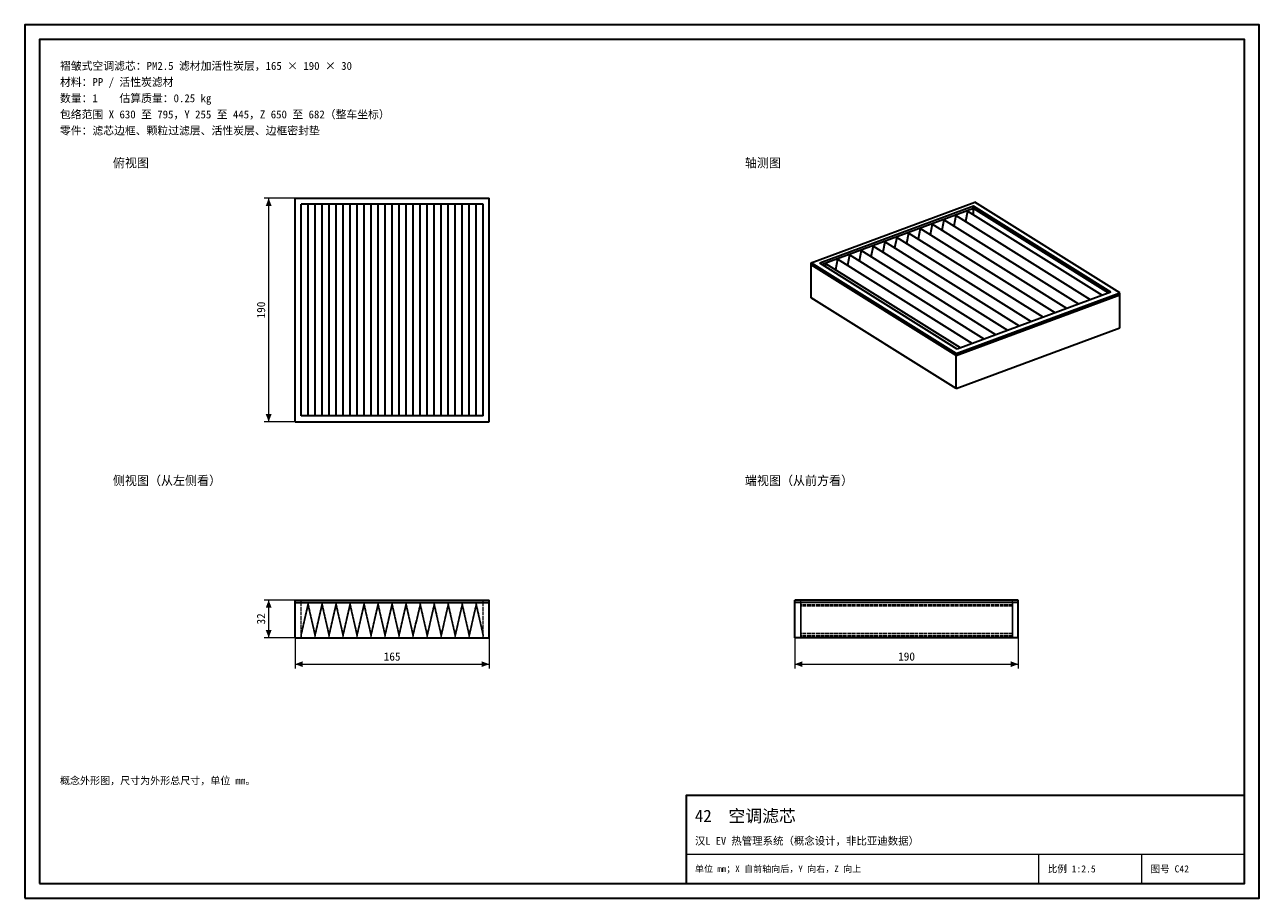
# Model space of a CAD drawing. Header units: millimetres. Extents: x 0 to 420, y 0 to 297.
import ezdxf
from ezdxf.enums import TextEntityAlignment as Align

# ---------------------------------------------------------------- set-up
doc = ezdxf.new("R2010")
doc.units = ezdxf.units.MM
doc.linetypes.add('DASHED', pattern=[1.524, 1.27, -0.254])
for name, color, linetype, lineweight, true_color in [('DIM', 7, 'Continuous', 18, 0x1e5aa0), ('FRAME', 7, 'Continuous', 35, 0x3c3c3c), ('HIDDEN', 7, 'DASHED', 13, 0x969696), ('OUTLINE', 7, 'Continuous', 35, 0x141414), ('TEXT', 7, 'Continuous', 18, 0x141414), ('THIN', 7, 'Continuous', 13, 0x6e6e6e)]:
    doc.layers.add(name, color=color, linetype=linetype, lineweight=lineweight, true_color=true_color)
doc.styles.add('ZH', font='simsun.ttc')

msp = doc.modelspace()

# ---------------------------------------------------------------- hatches: boundary and pattern name
at = {"layer": 'DIM'}
for points in [[(83, 238), (82.01, 235.4), (83.99, 235.4)], [(83, 162), (83.99, 164.6), (82.01, 164.6)], [(83, 101.4), (82.01, 98.8), (83.99, 98.8)], [(83, 88.6), (83.99, 91.2), (82.01, 91.2)], [(92, 79.6), (94.6, 78.61), (94.6, 80.59)], [(158, 79.6), (155.4, 80.59), (155.4, 78.61)], [(262, 79.6), (264.6, 78.61), (264.6, 80.59)], [(338, 79.6), (335.4, 80.59), (335.4, 78.61)]]:
    msp.add_hatch(color=7, dxfattribs=at).paths.add_polyline_path(points)

# ---------------------------------------------------------------- linework, layer by layer
for points in [[(92, 238), (81.5, 238)], [(83, 162), (83, 238)], [(92, 162), (81.5, 162)], [(92, 101.4), (81.5, 101.4)], [(83, 88.6), (83, 101.4)], [(92, 88.6), (81.5, 88.6)], [(92, 88.6), (92, 78.1)], [(158, 88.6), (158, 78.1)], [(262, 88.6), (262, 78.1)], [(338, 88.6), (338, 78.1)], [(92, 79.6), (158, 79.6)], [(262, 79.6), (338, 79.6)]]:
    msp.add_lwpolyline(points, dxfattribs=at)
at = {"layer": 'FRAME'}
for points in [[(0, 0), (420, 0), (420, 297), (0, 297)], [(5, 5), (415, 5), (415, 292), (5, 292)], [(225, 5), (415, 5), (415, 35), (225, 35)]]:
    msp.add_lwpolyline(points, close=True, dxfattribs=at)
at = {"layer": 'HIDDEN'}
for points in [[(92, 162), (92, 238)], [(92, 162), (92, 238)], [(92, 238), (158, 238)], [(92, 238), (158, 238)], [(92, 162), (92, 238)], [(92, 238), (158, 238)], [(156, 236), (94, 236)], [(94, 164), (94, 236)], [(94, 164), (94, 236)], [(94, 236), (96.38, 236)], [(94, 164), (94, 236)], [(94, 236), (96.38, 236)], [(94, 164), (94, 236)], [(96.38, 236), (94, 236)], [(156, 236), (94, 236)], [(94, 164), (94, 236)], [(96.38, 164), (96.38, 236)], [(96.38, 236), (98.77, 236)], [(98.77, 236), (96.38, 236)], [(96.38, 164), (96.38, 236)], [(96.38, 236), (98.77, 236)], [(96.38, 164), (96.38, 236)], [(98.77, 236), (96.38, 236)], [(98.77, 164), (98.77, 236)], [(98.77, 236), (101.15, 236)], [(101.15, 236), (98.77, 236)], [(98.77, 164), (98.77, 236)], [(98.77, 236), (101.15, 236)], [(98.77, 164), (98.77, 236)], [(101.15, 236), (98.77, 236)], [(101.15, 164), (101.15, 236)], [(101.15, 236), (103.54, 236)], [(103.54, 236), (101.15, 236)], [(101.15, 164), (101.15, 236)], [(101.15, 236), (103.54, 236)], [(101.15, 164), (101.15, 236)], [(103.54, 236), (101.15, 236)], [(103.54, 164), (103.54, 236)], [(103.54, 236), (105.92, 236)], [(105.92, 236), (103.54, 236)], [(103.54, 164), (103.54, 236)], [(103.54, 236), (105.92, 236)], [(103.54, 164), (103.54, 236)], [(105.92, 236), (103.54, 236)], [(105.92, 164), (105.92, 236)], [(105.92, 236), (108.31, 236)], [(108.31, 236), (105.92, 236)], [(105.92, 164), (105.92, 236)], [(105.92, 236), (108.31, 236)], [(105.92, 164), (105.92, 236)], [(108.31, 236), (105.92, 236)], [(108.31, 164), (108.31, 236)], [(108.31, 236), (110.69, 236)], [(110.69, 236), (108.31, 236)], [(108.31, 164), (108.31, 236)], [(108.31, 236), (110.69, 236)], [(108.31, 164), (108.31, 236)], [(110.69, 236), (108.31, 236)], [(110.69, 164), (110.69, 236)], [(110.69, 236), (113.08, 236)], [(113.08, 236), (110.69, 236)], [(110.69, 164), (110.69, 236)], [(110.69, 236), (113.08, 236)], [(110.69, 164), (110.69, 236)], [(113.08, 236), (110.69, 236)], [(113.08, 164), (113.08, 236)], [(113.08, 236), (115.46, 236)], [(115.46, 236), (113.08, 236)], [(113.08, 164), (113.08, 236)], [(113.08, 236), (115.46, 236)], [(113.08, 164), (113.08, 236)], [(115.46, 236), (113.08, 236)], [(115.46, 164), (115.46, 236)], [(115.46, 236), (117.85, 236)], [(117.85, 236), (115.46, 236)], [(115.46, 164), (115.46, 236)], [(115.46, 236), (117.85, 236)], [(115.46, 164), (115.46, 236)], [(117.85, 236), (115.46, 236)], [(117.85, 164), (117.85, 236)], [(117.85, 236), (120.23, 236)], [(120.23, 236), (117.85, 236)], [(117.85, 164), (117.85, 236)], [(117.85, 236), (120.23, 236)], [(117.85, 164), (117.85, 236)], [(120.23, 236), (117.85, 236)], [(120.23, 164), (120.23, 236)], [(120.23, 236), (122.62, 236)], [(122.62, 236), (120.23, 236)], [(120.23, 164), (120.23, 236)], [(120.23, 236), (122.62, 236)], [(120.23, 164), (120.23, 236)], [(122.62, 236), (120.23, 236)], [(122.62, 164), (122.62, 236)], [(122.62, 236), (125, 236)], [(125, 236), (122.62, 236)], [(122.62, 164), (122.62, 236)], [(122.62, 236), (125, 236)], [(122.62, 164), (122.62, 236)], [(125, 236), (122.62, 236)], [(125, 164), (125, 236)], [(125, 236), (127.38, 236)], [(127.38, 236), (125, 236)], [(125, 164), (125, 236)], [(125, 236), (127.38, 236)], [(125, 164), (125, 236)], [(127.38, 236), (125, 236)], [(127.38, 164), (127.38, 236)], [(127.38, 236), (129.77, 236)], [(129.77, 236), (127.38, 236)], [(127.38, 164), (127.38, 236)], [(127.38, 236), (129.77, 236)], [(127.38, 164), (127.38, 236)], [(129.77, 236), (127.38, 236)], [(129.77, 164), (129.77, 236)], [(129.77, 236), (132.15, 236)], [(132.15, 236), (129.77, 236)], [(129.77, 164), (129.77, 236)], [(129.77, 236), (132.15, 236)], [(129.77, 164), (129.77, 236)], [(132.15, 236), (129.77, 236)], [(132.15, 164), (132.15, 236)], [(132.15, 236), (134.54, 236)], [(134.54, 236), (132.15, 236)], [(132.15, 164), (132.15, 236)], [(132.15, 236), (134.54, 236)], [(132.15, 164), (132.15, 236)], [(134.54, 236), (132.15, 236)], [(134.54, 164), (134.54, 236)], [(134.54, 236), (136.92, 236)], [(136.92, 236), (134.54, 236)], [(134.54, 164), (134.54, 236)], [(134.54, 236), (136.92, 236)], [(134.54, 164), (134.54, 236)], [(136.92, 236), (134.54, 236)], [(136.92, 164), (136.92, 236)], [(136.92, 236), (139.31, 236)], [(139.31, 236), (136.92, 236)], [(136.92, 164), (136.92, 236)], [(136.92, 236), (139.31, 236)], [(136.92, 164), (136.92, 236)], [(139.31, 236), (136.92, 236)], [(139.31, 164), (139.31, 236)], [(139.31, 236), (141.69, 236)], [(141.69, 236), (139.31, 236)], [(139.31, 164), (139.31, 236)], [(139.31, 236), (141.69, 236)], [(139.31, 164), (139.31, 236)], [(141.69, 236), (139.31, 236)], [(141.69, 164), (141.69, 236)], [(141.69, 236), (144.08, 236)], [(144.08, 236), (141.69, 236)], [(141.69, 164), (141.69, 236)], [(141.69, 236), (144.08, 236)], [(141.69, 164), (141.69, 236)], [(144.08, 236), (141.69, 236)], [(144.08, 164), (144.08, 236)], [(144.08, 236), (146.46, 236)], [(146.46, 236), (144.08, 236)], [(144.08, 164), (144.08, 236)], [(144.08, 236), (146.46, 236)], [(144.08, 164), (144.08, 236)], [(146.46, 236), (144.08, 236)], [(146.46, 164), (146.46, 236)], [(146.46, 236), (148.85, 236)], [(148.85, 236), (146.46, 236)], [(146.46, 164), (146.46, 236)], [(146.46, 236), (148.85, 236)], [(146.46, 164), (146.46, 236)], [(148.85, 236), (146.46, 236)], [(148.85, 164), (148.85, 236)], [(148.85, 236), (151.23, 236)], [(151.23, 236), (148.85, 236)], [(148.85, 164), (148.85, 236)], [(148.85, 236), (151.23, 236)], [(148.85, 164), (148.85, 236)], [(151.23, 236), (148.85, 236)], [(151.23, 164), (151.23, 236)], [(151.23, 236), (153.62, 236)], [(153.62, 236), (151.23, 236)], [(151.23, 164), (151.23, 236)], [(151.23, 236), (153.62, 236)], [(151.23, 164), (151.23, 236)], [(153.62, 236), (151.23, 236)], [(153.62, 164), (153.62, 236)], [(153.62, 236), (156, 236)], [(153.62, 164), (153.62, 236)], [(153.62, 236), (156, 236)], [(153.62, 164), (153.62, 236)], [(156, 236), (153.62, 236)], [(156, 164), (156, 236)], [(156, 164), (156, 236)], [(156, 164), (156, 236)], [(156, 164), (156, 236)], [(156, 164), (156, 236)], [(158, 162), (158, 238)], [(158, 162), (158, 238)], [(158, 162), (158, 238)], [(156, 164), (94, 164)], [(94, 164), (96.38, 164)], [(94, 164), (96.38, 164)], [(96.38, 164), (94, 164)], [(156, 164), (94, 164)], [(96.38, 164), (98.77, 164)], [(98.77, 164), (96.38, 164)], [(96.38, 164), (98.77, 164)], [(98.77, 164), (96.38, 164)], [(98.77, 164), (101.15, 164)], [(101.15, 164), (98.77, 164)], [(98.77, 164), (101.15, 164)], [(101.15, 164), (98.77, 164)], [(101.15, 164), (103.54, 164)], [(103.54, 164), (101.15, 164)], [(101.15, 164), (103.54, 164)], [(103.54, 164), (101.15, 164)], [(103.54, 164), (105.92, 164)], [(105.92, 164), (103.54, 164)], [(103.54, 164), (105.92, 164)], [(105.92, 164), (103.54, 164)], [(105.92, 164), (108.31, 164)], [(108.31, 164), (105.92, 164)], [(105.92, 164), (108.31, 164)], [(108.31, 164), (105.92, 164)], [(108.31, 164), (110.69, 164)], [(110.69, 164), (108.31, 164)], [(108.31, 164), (110.69, 164)], [(110.69, 164), (108.31, 164)], [(110.69, 164), (113.08, 164)], [(113.08, 164), (110.69, 164)], [(110.69, 164), (113.08, 164)], [(113.08, 164), (110.69, 164)], [(113.08, 164), (115.46, 164)], [(115.46, 164), (113.08, 164)], [(113.08, 164), (115.46, 164)], [(115.46, 164), (113.08, 164)], [(115.46, 164), (117.85, 164)], [(117.85, 164), (115.46, 164)], [(115.46, 164), (117.85, 164)], [(117.85, 164), (115.46, 164)], [(117.85, 164), (120.23, 164)], [(120.23, 164), (117.85, 164)], [(117.85, 164), (120.23, 164)], [(120.23, 164), (117.85, 164)], [(120.23, 164), (122.62, 164)], [(122.62, 164), (120.23, 164)], [(120.23, 164), (122.62, 164)], [(122.62, 164), (120.23, 164)], [(122.62, 164), (125, 164)], [(125, 164), (122.62, 164)], [(122.62, 164), (125, 164)], [(125, 164), (122.62, 164)], [(125, 164), (127.38, 164)], [(127.38, 164), (125, 164)], [(125, 164), (127.38, 164)], [(127.38, 164), (125, 164)], [(127.38, 164), (129.77, 164)], [(129.77, 164), (127.38, 164)], [(127.38, 164), (129.77, 164)], [(129.77, 164), (127.38, 164)], [(129.77, 164), (132.15, 164)], [(132.15, 164), (129.77, 164)], [(129.77, 164), (132.15, 164)], [(132.15, 164), (129.77, 164)], [(132.15, 164), (134.54, 164)], [(134.54, 164), (132.15, 164)], [(132.15, 164), (134.54, 164)], [(134.54, 164), (132.15, 164)], [(134.54, 164), (136.92, 164)], [(136.92, 164), (134.54, 164)], [(134.54, 164), (136.92, 164)], [(136.92, 164), (134.54, 164)], [(136.92, 164), (139.31, 164)], [(139.31, 164), (136.92, 164)], [(136.92, 164), (139.31, 164)], [(139.31, 164), (136.92, 164)], [(139.31, 164), (141.69, 164)], [(141.69, 164), (139.31, 164)], [(139.31, 164), (141.69, 164)], [(141.69, 164), (139.31, 164)], [(141.69, 164), (144.08, 164)], [(144.08, 164), (141.69, 164)], [(141.69, 164), (144.08, 164)], [(144.08, 164), (141.69, 164)], [(144.08, 164), (146.46, 164)], [(146.46, 164), (144.08, 164)], [(144.08, 164), (146.46, 164)], [(146.46, 164), (144.08, 164)], [(146.46, 164), (148.85, 164)], [(148.85, 164), (146.46, 164)], [(146.46, 164), (148.85, 164)], [(148.85, 164), (146.46, 164)], [(148.85, 164), (151.23, 164)], [(151.23, 164), (148.85, 164)], [(148.85, 164), (151.23, 164)], [(151.23, 164), (148.85, 164)], [(151.23, 164), (153.62, 164)], [(153.62, 164), (151.23, 164)], [(151.23, 164), (153.62, 164)], [(153.62, 164), (151.23, 164)], [(153.62, 164), (156, 164)], [(153.62, 164), (156, 164)], [(156, 164), (153.62, 164)], [(92, 162), (158, 162)], [(92, 162), (158, 162)], [(92, 162), (158, 162)], [(92, 100.6), (92, 101.4)], [(92, 101.4), (158, 101.4)], [(156, 101.4), (94, 101.4)], [(156, 101.4), (94, 101.4)], [(94, 100.6), (94, 101.4)], [(94, 100.6), (94, 101.4)], [(156, 100.6), (156, 101.4)], [(156, 100.6), (156, 101.4)], [(158, 100.6), (158, 101.4)], [(338, 101.4), (262, 101.4)], [(262, 100.6), (262, 101.4)], [(336, 101.4), (264, 101.4)], [(336, 101.4), (264, 101.4)], [(264, 100.6), (264, 101.4)], [(264, 100.6), (264, 101.4)], [(336, 100.6), (336, 101.4)], [(336, 100.6), (336, 101.4)], [(338, 100.6), (338, 101.4)], [(92, 88.6), (92, 100.6)], [(92, 100.6), (158, 100.6)], [(92, 100.6), (158, 100.6)], [(156, 100.6), (94, 100.6)], [(156, 100.6), (94, 100.6)], [(94, 88.6), (94, 100.6)], [(94, 88.6), (94, 100.6)], [(156, 100.6), (94, 100.6)], [(156, 100.6), (94, 100.6)], [(96.38, 100.44), (94, 90.04)], [(96.38, 100.44), (94, 90.04)], [(94, 89.4), (96.38, 99.8)], [(94, 89.4), (96.38, 99.8)], [(96.38, 99.8), (94, 89.4)], [(96.38, 99.8), (94, 89.4)], [(94, 88.92), (96.38, 99.32)], [(94, 88.92), (96.38, 99.32)], [(98.77, 90.04), (96.38, 100.44)], [(98.77, 90.04), (96.38, 100.44)], [(96.38, 99.8), (98.77, 89.4)], [(96.38, 99.8), (98.77, 89.4)], [(98.77, 89.4), (96.38, 99.8)], [(98.77, 89.4), (96.38, 99.8)], [(96.38, 99.32), (98.77, 88.92)], [(96.38, 99.32), (98.77, 88.92)], [(101.15, 100.44), (98.77, 90.04)], [(101.15, 100.44), (98.77, 90.04)], [(98.77, 89.4), (101.15, 99.8)], [(98.77, 89.4), (101.15, 99.8)], [(101.15, 99.8), (98.77, 89.4)], [(101.15, 99.8), (98.77, 89.4)], [(98.77, 88.92), (101.15, 99.32)], [(98.77, 88.92), (101.15, 99.32)], [(103.54, 90.04), (101.15, 100.44)], [(103.54, 90.04), (101.15, 100.44)], [(101.15, 99.8), (103.54, 89.4)], [(101.15, 99.8), (103.54, 89.4)], [(103.54, 89.4), (101.15, 99.8)], [(103.54, 89.4), (101.15, 99.8)], [(101.15, 99.32), (103.54, 88.92)], [(101.15, 99.32), (103.54, 88.92)], [(105.92, 100.44), (103.54, 90.04)], [(105.92, 100.44), (103.54, 90.04)], [(103.54, 89.4), (105.92, 99.8)], [(103.54, 89.4), (105.92, 99.8)], [(105.92, 99.8), (103.54, 89.4)], [(105.92, 99.8), (103.54, 89.4)], [(103.54, 88.92), (105.92, 99.32)], [(103.54, 88.92), (105.92, 99.32)], [(108.31, 90.04), (105.92, 100.44)], [(108.31, 90.04), (105.92, 100.44)], [(105.92, 99.8), (108.31, 89.4)], [(105.92, 99.8), (108.31, 89.4)], [(108.31, 89.4), (105.92, 99.8)], [(108.31, 89.4), (105.92, 99.8)], [(105.92, 99.32), (108.31, 88.92)], [(105.92, 99.32), (108.31, 88.92)], [(110.69, 100.44), (108.31, 90.04)], [(110.69, 100.44), (108.31, 90.04)], [(108.31, 89.4), (110.69, 99.8)], [(108.31, 89.4), (110.69, 99.8)], [(110.69, 99.8), (108.31, 89.4)], [(110.69, 99.8), (108.31, 89.4)], [(108.31, 88.92), (110.69, 99.32)], [(108.31, 88.92), (110.69, 99.32)], [(113.08, 90.04), (110.69, 100.44)], [(113.08, 90.04), (110.69, 100.44)], [(110.69, 99.8), (113.08, 89.4)], [(110.69, 99.8), (113.08, 89.4)], [(113.08, 89.4), (110.69, 99.8)], [(113.08, 89.4), (110.69, 99.8)], [(110.69, 99.32), (113.08, 88.92)], [(110.69, 99.32), (113.08, 88.92)], [(115.46, 100.44), (113.08, 90.04)], [(115.46, 100.44), (113.08, 90.04)], [(113.08, 89.4), (115.46, 99.8)], [(113.08, 89.4), (115.46, 99.8)], [(115.46, 99.8), (113.08, 89.4)], [(115.46, 99.8), (113.08, 89.4)], [(113.08, 88.92), (115.46, 99.32)], [(113.08, 88.92), (115.46, 99.32)], [(117.85, 90.04), (115.46, 100.44)], [(117.85, 90.04), (115.46, 100.44)], [(115.46, 99.8), (117.85, 89.4)], [(115.46, 99.8), (117.85, 89.4)], [(117.85, 89.4), (115.46, 99.8)], [(117.85, 89.4), (115.46, 99.8)], [(115.46, 99.32), (117.85, 88.92)], [(115.46, 99.32), (117.85, 88.92)], [(120.23, 100.44), (117.85, 90.04)], [(120.23, 100.44), (117.85, 90.04)], [(117.85, 89.4), (120.23, 99.8)], [(117.85, 89.4), (120.23, 99.8)], [(120.23, 99.8), (117.85, 89.4)], [(120.23, 99.8), (117.85, 89.4)], [(117.85, 88.92), (120.23, 99.32)], [(117.85, 88.92), (120.23, 99.32)], [(122.62, 90.04), (120.23, 100.44)], [(122.62, 90.04), (120.23, 100.44)], [(120.23, 99.8), (122.62, 89.4)], [(120.23, 99.8), (122.62, 89.4)], [(122.62, 89.4), (120.23, 99.8)], [(122.62, 89.4), (120.23, 99.8)], [(120.23, 99.32), (122.62, 88.92)], [(120.23, 99.32), (122.62, 88.92)], [(125, 100.44), (122.62, 90.04)], [(125, 100.44), (122.62, 90.04)], [(122.62, 89.4), (125, 99.8)], [(122.62, 89.4), (125, 99.8)], [(125, 99.8), (122.62, 89.4)], [(125, 99.8), (122.62, 89.4)], [(122.62, 88.92), (125, 99.32)], [(122.62, 88.92), (125, 99.32)], [(127.38, 90.04), (125, 100.44)], [(127.38, 90.04), (125, 100.44)], [(125, 99.8), (127.38, 89.4)], [(125, 99.8), (127.38, 89.4)], [(127.38, 89.4), (125, 99.8)], [(127.38, 89.4), (125, 99.8)], [(125, 99.32), (127.38, 88.92)], [(125, 99.32), (127.38, 88.92)], [(129.77, 100.44), (127.38, 90.04)], [(129.77, 100.44), (127.38, 90.04)], [(127.38, 89.4), (129.77, 99.8)], [(127.38, 89.4), (129.77, 99.8)], [(129.77, 99.8), (127.38, 89.4)], [(129.77, 99.8), (127.38, 89.4)], [(127.38, 88.92), (129.77, 99.32)], [(127.38, 88.92), (129.77, 99.32)], [(132.15, 90.04), (129.77, 100.44)], [(132.15, 90.04), (129.77, 100.44)], [(129.77, 99.8), (132.15, 89.4)], [(129.77, 99.8), (132.15, 89.4)], [(132.15, 89.4), (129.77, 99.8)], [(132.15, 89.4), (129.77, 99.8)], [(129.77, 99.32), (132.15, 88.92)], [(129.77, 99.32), (132.15, 88.92)], [(134.54, 100.44), (132.15, 90.04)], [(134.54, 100.44), (132.15, 90.04)], [(132.15, 89.4), (134.54, 99.8)], [(132.15, 89.4), (134.54, 99.8)], [(134.54, 99.8), (132.15, 89.4)], [(134.54, 99.8), (132.15, 89.4)], [(132.15, 88.92), (134.54, 99.32)], [(132.15, 88.92), (134.54, 99.32)], [(136.92, 90.04), (134.54, 100.44)], [(136.92, 90.04), (134.54, 100.44)], [(134.54, 99.8), (136.92, 89.4)], [(134.54, 99.8), (136.92, 89.4)], [(136.92, 89.4), (134.54, 99.8)], [(136.92, 89.4), (134.54, 99.8)], [(134.54, 99.32), (136.92, 88.92)], [(134.54, 99.32), (136.92, 88.92)], [(139.31, 100.44), (136.92, 90.04)], [(139.31, 100.44), (136.92, 90.04)], [(136.92, 89.4), (139.31, 99.8)], [(136.92, 89.4), (139.31, 99.8)], [(139.31, 99.8), (136.92, 89.4)], [(139.31, 99.8), (136.92, 89.4)], [(136.92, 88.92), (139.31, 99.32)], [(136.92, 88.92), (139.31, 99.32)], [(141.69, 90.04), (139.31, 100.44)], [(141.69, 90.04), (139.31, 100.44)], [(139.31, 99.8), (141.69, 89.4)], [(139.31, 99.8), (141.69, 89.4)], [(141.69, 89.4), (139.31, 99.8)], [(141.69, 89.4), (139.31, 99.8)], [(139.31, 99.32), (141.69, 88.92)], [(139.31, 99.32), (141.69, 88.92)], [(144.08, 100.44), (141.69, 90.04)], [(144.08, 100.44), (141.69, 90.04)], [(141.69, 89.4), (144.08, 99.8)], [(141.69, 89.4), (144.08, 99.8)], [(144.08, 99.8), (141.69, 89.4)], [(144.08, 99.8), (141.69, 89.4)], [(141.69, 88.92), (144.08, 99.32)], [(141.69, 88.92), (144.08, 99.32)], [(146.46, 90.04), (144.08, 100.44)], [(146.46, 90.04), (144.08, 100.44)], [(144.08, 99.8), (146.46, 89.4)], [(144.08, 99.8), (146.46, 89.4)], [(146.46, 89.4), (144.08, 99.8)], [(146.46, 89.4), (144.08, 99.8)], [(144.08, 99.32), (146.46, 88.92)], [(144.08, 99.32), (146.46, 88.92)], [(148.85, 100.44), (146.46, 90.04)], [(148.85, 100.44), (146.46, 90.04)], [(146.46, 89.4), (148.85, 99.8)], [(146.46, 89.4), (148.85, 99.8)], [(148.85, 99.8), (146.46, 89.4)], [(148.85, 99.8), (146.46, 89.4)], [(146.46, 88.92), (148.85, 99.32)], [(146.46, 88.92), (148.85, 99.32)], [(151.23, 90.04), (148.85, 100.44)], [(151.23, 90.04), (148.85, 100.44)], [(148.85, 99.8), (151.23, 89.4)], [(148.85, 99.8), (151.23, 89.4)], [(151.23, 89.4), (148.85, 99.8)], [(151.23, 89.4), (148.85, 99.8)], [(148.85, 99.32), (151.23, 88.92)], [(148.85, 99.32), (151.23, 88.92)], [(153.62, 100.44), (151.23, 90.04)], [(153.62, 100.44), (151.23, 90.04)], [(151.23, 89.4), (153.62, 99.8)], [(151.23, 89.4), (153.62, 99.8)], [(153.62, 99.8), (151.23, 89.4)], [(153.62, 99.8), (151.23, 89.4)], [(151.23, 88.92), (153.62, 99.32)], [(151.23, 88.92), (153.62, 99.32)], [(156, 90.04), (153.62, 100.44)], [(156, 90.04), (153.62, 100.44)], [(153.62, 99.8), (156, 89.4)], [(153.62, 99.8), (156, 89.4)], [(156, 89.4), (153.62, 99.8)], [(156, 89.4), (153.62, 99.8)], [(153.62, 99.32), (156, 88.92)], [(153.62, 99.32), (156, 88.92)], [(156, 88.6), (156, 100.6)], [(156, 88.6), (156, 100.6)], [(158, 88.6), (158, 100.6)], [(338, 100.6), (262, 100.6)], [(262, 88.6), (262, 100.6)], [(338, 100.6), (262, 100.6)], [(336, 100.6), (264, 100.6)], [(336, 100.6), (264, 100.6)], [(264, 88.6), (264, 100.6)], [(264, 88.6), (264, 100.6)], [(336, 100.6), (264, 100.6)], [(336, 100.6), (264, 100.6)], [(336, 100.44), (264, 100.44)], [(264, 90.04), (264, 100.44)], [(264, 100.44), (264, 90.04)], [(336, 100.44), (264, 100.44)], [(264, 90.04), (264, 100.44)], [(264, 100.44), (264, 90.04)], [(336, 100.44), (264, 100.44)], [(264, 90.04), (264, 100.44)], [(264, 100.44), (264, 90.04)], [(336, 100.44), (264, 100.44)], [(264, 90.04), (264, 100.44)], [(264, 100.44), (264, 90.04)], [(336, 100.44), (264, 100.44)], [(264, 90.04), (264, 100.44)], [(264, 100.44), (264, 90.04)], [(336, 100.44), (264, 100.44)], [(264, 90.04), (264, 100.44)], [(264, 100.44), (264, 90.04)], [(336, 100.44), (264, 100.44)], [(264, 90.04), (264, 100.44)], [(264, 100.44), (264, 90.04)], [(336, 100.44), (264, 100.44)], [(264, 90.04), (264, 100.44)], [(264, 100.44), (264, 90.04)], [(336, 100.44), (264, 100.44)], [(264, 90.04), (264, 100.44)], [(264, 100.44), (264, 90.04)], [(336, 100.44), (264, 100.44)], [(264, 90.04), (264, 100.44)], [(264, 100.44), (264, 90.04)], [(336, 100.44), (264, 100.44)], [(264, 90.04), (264, 100.44)], [(264, 100.44), (264, 90.04)], [(336, 100.44), (264, 100.44)], [(264, 90.04), (264, 100.44)], [(264, 100.44), (264, 90.04)], [(336, 100.44), (264, 100.44)], [(264, 90.04), (264, 100.44)], [(264, 100.44), (264, 90.04)], [(336, 99.8), (264, 99.8)], [(264, 89.4), (264, 99.8)], [(264, 99.8), (264, 89.4)], [(336, 99.8), (264, 99.8)], [(264, 89.4), (264, 99.8)], [(264, 99.8), (264, 89.4)], [(336, 99.8), (264, 99.8)], [(264, 89.4), (264, 99.8)], [(264, 99.8), (264, 89.4)], [(336, 99.8), (264, 99.8)], [(264, 89.4), (264, 99.8)], [(264, 99.8), (264, 89.4)], [(336, 99.8), (264, 99.8)], [(264, 89.4), (264, 99.8)], [(264, 99.8), (264, 89.4)], [(336, 99.8), (264, 99.8)], [(264, 89.4), (264, 99.8)], [(264, 99.8), (264, 89.4)], [(336, 99.8), (264, 99.8)], [(264, 89.4), (264, 99.8)], [(264, 99.8), (264, 89.4)], [(336, 99.8), (264, 99.8)], [(264, 89.4), (264, 99.8)], [(264, 99.8), (264, 89.4)], [(336, 99.8), (264, 99.8)], [(264, 89.4), (264, 99.8)], [(264, 99.8), (264, 89.4)], [(336, 99.8), (264, 99.8)], [(264, 89.4), (264, 99.8)], [(264, 99.8), (264, 89.4)], [(336, 99.8), (264, 99.8)], [(264, 89.4), (264, 99.8)], [(264, 99.8), (264, 89.4)], [(336, 99.8), (264, 99.8)], [(264, 89.4), (264, 99.8)], [(264, 99.8), (264, 89.4)], [(336, 99.8), (264, 99.8)], [(264, 89.4), (264, 99.8)], [(264, 99.8), (264, 89.4)], [(336, 99.8), (264, 99.8)], [(264, 89.4), (264, 99.8)], [(264, 99.8), (264, 89.4)], [(336, 99.8), (264, 99.8)], [(264, 89.4), (264, 99.8)], [(264, 99.8), (264, 89.4)], [(336, 99.8), (264, 99.8)], [(264, 89.4), (264, 99.8)], [(264, 99.8), (264, 89.4)], [(336, 99.8), (264, 99.8)], [(264, 89.4), (264, 99.8)], [(264, 99.8), (264, 89.4)], [(336, 99.8), (264, 99.8)], [(264, 89.4), (264, 99.8)], [(264, 99.8), (264, 89.4)], [(336, 99.8), (264, 99.8)], [(264, 89.4), (264, 99.8)], [(264, 99.8), (264, 89.4)], [(336, 99.8), (264, 99.8)], [(264, 89.4), (264, 99.8)], [(264, 99.8), (264, 89.4)], [(336, 99.8), (264, 99.8)], [(264, 89.4), (264, 99.8)], [(264, 99.8), (264, 89.4)], [(336, 99.8), (264, 99.8)], [(264, 89.4), (264, 99.8)], [(264, 99.8), (264, 89.4)], [(336, 99.8), (264, 99.8)], [(264, 89.4), (264, 99.8)], [(264, 99.8), (264, 89.4)], [(336, 99.8), (264, 99.8)], [(264, 89.4), (264, 99.8)], [(264, 99.8), (264, 89.4)], [(336, 99.8), (264, 99.8)], [(264, 89.4), (264, 99.8)], [(264, 99.8), (264, 89.4)], [(336, 99.8), (264, 99.8)], [(264, 89.4), (264, 99.8)], [(264, 99.8), (264, 89.4)], [(336, 99.32), (264, 99.32)], [(264, 88.92), (264, 99.32)], [(264, 99.32), (264, 88.92)], [(336, 99.32), (264, 99.32)], [(264, 88.92), (264, 99.32)], [(264, 99.32), (264, 88.92)], [(336, 99.32), (264, 99.32)], [(264, 88.92), (264, 99.32)], [(264, 99.32), (264, 88.92)], [(336, 99.32), (264, 99.32)], [(264, 88.92), (264, 99.32)], [(264, 99.32), (264, 88.92)], [(336, 99.32), (264, 99.32)], [(264, 88.92), (264, 99.32)], [(264, 99.32), (264, 88.92)], [(336, 99.32), (264, 99.32)], [(264, 88.92), (264, 99.32)], [(264, 99.32), (264, 88.92)], [(336, 99.32), (264, 99.32)], [(264, 88.92), (264, 99.32)], [(264, 99.32), (264, 88.92)], [(336, 99.32), (264, 99.32)], [(264, 88.92), (264, 99.32)], [(264, 99.32), (264, 88.92)], [(336, 99.32), (264, 99.32)], [(264, 88.92), (264, 99.32)], [(264, 99.32), (264, 88.92)], [(336, 99.32), (264, 99.32)], [(264, 88.92), (264, 99.32)], [(264, 99.32), (264, 88.92)], [(336, 99.32), (264, 99.32)], [(264, 88.92), (264, 99.32)], [(264, 99.32), (264, 88.92)], [(336, 99.32), (264, 99.32)], [(264, 88.92), (264, 99.32)], [(264, 99.32), (264, 88.92)], [(336, 99.32), (264, 99.32)], [(264, 88.92), (264, 99.32)], [(264, 99.32), (264, 88.92)], [(336, 88.6), (336, 100.6)], [(336, 88.6), (336, 100.6)], [(336, 90.04), (336, 100.44)], [(336, 100.44), (336, 90.04)], [(336, 90.04), (336, 100.44)], [(336, 100.44), (336, 90.04)], [(336, 90.04), (336, 100.44)], [(336, 100.44), (336, 90.04)], [(336, 90.04), (336, 100.44)], [(336, 100.44), (336, 90.04)], [(336, 90.04), (336, 100.44)], [(336, 100.44), (336, 90.04)], [(336, 90.04), (336, 100.44)], [(336, 100.44), (336, 90.04)], [(336, 90.04), (336, 100.44)], [(336, 100.44), (336, 90.04)], [(336, 90.04), (336, 100.44)], [(336, 100.44), (336, 90.04)], [(336, 90.04), (336, 100.44)], [(336, 100.44), (336, 90.04)], [(336, 90.04), (336, 100.44)], [(336, 100.44), (336, 90.04)], [(336, 90.04), (336, 100.44)], [(336, 100.44), (336, 90.04)], [(336, 90.04), (336, 100.44)], [(336, 100.44), (336, 90.04)], [(336, 90.04), (336, 100.44)], [(336, 100.44), (336, 90.04)], [(336, 89.4), (336, 99.8)], [(336, 99.8), (336, 89.4)], [(336, 89.4), (336, 99.8)], [(336, 99.8), (336, 89.4)], [(336, 89.4), (336, 99.8)], [(336, 99.8), (336, 89.4)], [(336, 89.4), (336, 99.8)], [(336, 99.8), (336, 89.4)], [(336, 89.4), (336, 99.8)], [(336, 99.8), (336, 89.4)], [(336, 89.4), (336, 99.8)], [(336, 99.8), (336, 89.4)], [(336, 89.4), (336, 99.8)], [(336, 99.8), (336, 89.4)], [(336, 89.4), (336, 99.8)], [(336, 99.8), (336, 89.4)], [(336, 89.4), (336, 99.8)], [(336, 99.8), (336, 89.4)], [(336, 89.4), (336, 99.8)], [(336, 99.8), (336, 89.4)], [(336, 89.4), (336, 99.8)], [(336, 99.8), (336, 89.4)], [(336, 89.4), (336, 99.8)], [(336, 99.8), (336, 89.4)], [(336, 89.4), (336, 99.8)], [(336, 99.8), (336, 89.4)], [(336, 89.4), (336, 99.8)], [(336, 99.8), (336, 89.4)], [(336, 89.4), (336, 99.8)], [(336, 99.8), (336, 89.4)], [(336, 89.4), (336, 99.8)], [(336, 99.8), (336, 89.4)], [(336, 89.4), (336, 99.8)], [(336, 99.8), (336, 89.4)], [(336, 89.4), (336, 99.8)], [(336, 99.8), (336, 89.4)], [(336, 89.4), (336, 99.8)], [(336, 99.8), (336, 89.4)], [(336, 89.4), (336, 99.8)], [(336, 99.8), (336, 89.4)], [(336, 89.4), (336, 99.8)], [(336, 99.8), (336, 89.4)], [(336, 89.4), (336, 99.8)], [(336, 99.8), (336, 89.4)], [(336, 89.4), (336, 99.8)], [(336, 99.8), (336, 89.4)], [(336, 89.4), (336, 99.8)], [(336, 99.8), (336, 89.4)], [(336, 89.4), (336, 99.8)], [(336, 99.8), (336, 89.4)], [(336, 89.4), (336, 99.8)], [(336, 99.8), (336, 89.4)], [(336, 88.92), (336, 99.32)], [(336, 99.32), (336, 88.92)], [(336, 88.92), (336, 99.32)], [(336, 99.32), (336, 88.92)], [(336, 88.92), (336, 99.32)], [(336, 99.32), (336, 88.92)], [(336, 88.92), (336, 99.32)], [(336, 99.32), (336, 88.92)], [(336, 88.92), (336, 99.32)], [(336, 99.32), (336, 88.92)], [(336, 88.92), (336, 99.32)], [(336, 99.32), (336, 88.92)], [(336, 88.92), (336, 99.32)], [(336, 99.32), (336, 88.92)], [(336, 88.92), (336, 99.32)], [(336, 99.32), (336, 88.92)], [(336, 88.92), (336, 99.32)], [(336, 99.32), (336, 88.92)], [(336, 88.92), (336, 99.32)], [(336, 99.32), (336, 88.92)], [(336, 88.92), (336, 99.32)], [(336, 99.32), (336, 88.92)], [(336, 88.92), (336, 99.32)], [(336, 99.32), (336, 88.92)], [(336, 88.92), (336, 99.32)], [(336, 99.32), (336, 88.92)], [(338, 88.6), (338, 100.6)], [(92, 88.6), (158, 88.6)], [(94, 90.04), (94, 89.4)], [(94, 90.04), (94, 89.4)], [(94, 89.4), (94, 88.92)], [(94, 89.4), (94, 88.92)], [(156, 88.6), (94, 88.6)], [(156, 88.6), (94, 88.6)], [(156, 89.4), (156, 90.04)], [(156, 89.4), (156, 90.04)], [(156, 88.92), (156, 89.4)], [(156, 88.92), (156, 89.4)], [(338, 88.6), (262, 88.6)], [(336, 90.04), (264, 90.04)], [(264, 89.4), (264, 90.04)], [(336, 90.04), (264, 90.04)], [(336, 90.04), (264, 90.04)], [(336, 90.04), (264, 90.04)], [(336, 90.04), (264, 90.04)], [(336, 90.04), (264, 90.04)], [(336, 90.04), (264, 90.04)], [(336, 90.04), (264, 90.04)], [(336, 90.04), (264, 90.04)], [(336, 90.04), (264, 90.04)], [(336, 90.04), (264, 90.04)], [(336, 90.04), (264, 90.04)], [(336, 90.04), (264, 90.04)], [(336, 90.04), (264, 90.04)], [(264, 90.04), (264, 89.4)], [(336, 89.4), (264, 89.4)], [(336, 89.4), (264, 89.4)], [(336, 89.4), (264, 89.4)], [(336, 89.4), (264, 89.4)], [(336, 89.4), (264, 89.4)], [(336, 89.4), (264, 89.4)], [(336, 89.4), (264, 89.4)], [(336, 89.4), (264, 89.4)], [(336, 89.4), (264, 89.4)], [(336, 89.4), (264, 89.4)], [(336, 89.4), (264, 89.4)], [(336, 89.4), (264, 89.4)], [(336, 89.4), (264, 89.4)], [(336, 89.4), (264, 89.4)], [(336, 89.4), (264, 89.4)], [(264, 88.92), (264, 89.4)], [(336, 89.4), (264, 89.4)], [(336, 89.4), (264, 89.4)], [(336, 89.4), (264, 89.4)], [(336, 89.4), (264, 89.4)], [(336, 89.4), (264, 89.4)], [(336, 89.4), (264, 89.4)], [(336, 89.4), (264, 89.4)], [(336, 89.4), (264, 89.4)], [(336, 89.4), (264, 89.4)], [(336, 89.4), (264, 89.4)], [(336, 89.4), (264, 89.4)], [(336, 89.4), (264, 89.4)], [(336, 89.4), (264, 89.4)], [(264, 89.4), (264, 88.92)], [(336, 88.92), (264, 88.92)], [(336, 88.92), (264, 88.92)], [(336, 88.92), (264, 88.92)], [(336, 88.92), (264, 88.92)], [(336, 88.92), (264, 88.92)], [(336, 88.92), (264, 88.92)], [(336, 88.92), (264, 88.92)], [(336, 88.92), (264, 88.92)], [(336, 88.92), (264, 88.92)], [(336, 88.92), (264, 88.92)], [(336, 88.92), (264, 88.92)], [(336, 88.92), (264, 88.92)], [(336, 88.92), (264, 88.92)], [(336, 88.92), (264, 88.92)], [(336, 88.6), (264, 88.6)], [(336, 88.6), (264, 88.6)], [(336, 89.4), (336, 90.04)], [(336, 90.04), (336, 89.4)], [(336, 88.92), (336, 89.4)], [(336, 89.4), (336, 88.92)]]:
    msp.add_lwpolyline(points, dxfattribs=at)
at = {"layer": 'OUTLINE'}
for points in [[(92, 162), (92, 238)], [(92, 238), (158, 238)], [(156, 236), (94, 236)], [(94, 164), (94, 236)], [(94, 164), (94, 236)], [(96.38, 236), (94, 236)], [(156, 236), (94, 236)], [(94, 164), (94, 236)], [(96.38, 164), (96.38, 236)], [(98.77, 164), (98.77, 236)], [(101.15, 164), (101.15, 236)], [(103.54, 164), (103.54, 236)], [(105.92, 164), (105.92, 236)], [(108.31, 164), (108.31, 236)], [(110.69, 164), (110.69, 236)], [(113.08, 164), (113.08, 236)], [(115.46, 164), (115.46, 236)], [(117.85, 164), (117.85, 236)], [(120.23, 164), (120.23, 236)], [(122.62, 164), (122.62, 236)], [(125, 164), (125, 236)], [(127.38, 164), (127.38, 236)], [(129.77, 164), (129.77, 236)], [(132.15, 164), (132.15, 236)], [(134.54, 164), (134.54, 236)], [(136.92, 164), (136.92, 236)], [(139.31, 164), (139.31, 236)], [(141.69, 164), (141.69, 236)], [(144.08, 164), (144.08, 236)], [(146.46, 164), (146.46, 236)], [(148.85, 164), (148.85, 236)], [(151.23, 164), (151.23, 236)], [(153.62, 164), (153.62, 236)], [(156, 236), (153.62, 236)], [(156, 164), (156, 236)], [(156, 164), (156, 236)], [(156, 164), (156, 236)], [(158, 162), (158, 238)], [(267.5, 216.09), (323.18, 236.7)], [(322.79, 235.26), (270.49, 215.9)], [(369.51, 206.04), (322.79, 235.26)], [(322.79, 234.51), (322.79, 235.26)], [(372.5, 205.85), (323.18, 236.7)], [(322.79, 234.51), (271.24, 215.44)], [(322.79, 234.51), (271.24, 215.44)], [(316.76, 232.13), (316.07, 228.56)], [(362.58, 203.47), (316.76, 232.13)], [(320.78, 233.62), (320.09, 230.05)], [(366.6, 204.96), (320.78, 233.62)], [(368.76, 205.76), (322.79, 234.51)], [(322.79, 232.36), (322.79, 234.51)], [(368.76, 205.76), (322.79, 234.51)], [(304.68, 227.66), (304, 224.09)], [(350.51, 199.01), (304.68, 227.66)], [(308.71, 229.15), (308.02, 225.58)], [(354.53, 200.5), (308.71, 229.15)], [(312.73, 230.64), (312.04, 227.07)], [(358.56, 201.98), (312.73, 230.64)], [(292.61, 223.2), (291.93, 219.62)], [(338.44, 194.54), (292.61, 223.2)], [(296.64, 224.69), (295.95, 221.11)], [(342.46, 196.03), (296.64, 224.69)], [(300.66, 226.18), (299.97, 222.6)], [(346.49, 197.52), (300.66, 226.18)], [(280.54, 218.73), (279.86, 215.16)], [(326.37, 190.07), (280.54, 218.73)], [(284.57, 220.22), (283.88, 216.65)], [(330.39, 191.56), (284.57, 220.22)], [(288.59, 221.71), (287.9, 218.13)], [(334.42, 193.05), (288.59, 221.71)], [(316.82, 185.25), (267.5, 216.09)], [(267.5, 215.35), (267.5, 216.09)], [(316.82, 184.5), (267.5, 215.35)], [(267.5, 204.15), (267.5, 215.35)], [(316.82, 184.5), (267.5, 215.35)], [(317.21, 186.68), (270.49, 215.9)], [(272.5, 215.75), (272.31, 214.77)], [(318.32, 187.09), (272.5, 215.75)], [(276.52, 217.24), (275.83, 213.67)], [(322.34, 188.58), (276.52, 217.24)], [(316.82, 185.25), (372.5, 205.85)], [(369.51, 206.04), (317.21, 186.68)], [(372.5, 205.11), (372.5, 205.85)], [(316.82, 173.3), (267.5, 204.15)], [(316.82, 184.5), (372.5, 205.11)], [(316.82, 184.5), (372.5, 205.11)], [(372.5, 193.91), (372.5, 205.11)], [(316.82, 173.3), (372.5, 193.91)], [(316.82, 184.5), (316.82, 185.25)], [(316.82, 173.3), (316.82, 184.5)], [(156, 164), (94, 164)], [(96.38, 164), (94, 164)], [(156, 164), (94, 164)], [(156, 164), (153.62, 164)], [(92, 162), (158, 162)], [(92, 100.6), (92, 101.4)], [(92, 101.4), (158, 101.4)], [(158, 100.6), (158, 101.4)], [(338, 101.4), (262, 101.4)], [(262, 100.6), (262, 101.4)], [(338, 100.6), (338, 101.4)], [(92, 88.6), (92, 100.6)], [(92, 100.6), (158, 100.6)], [(92, 100.6), (158, 100.6)], [(158, 88.6), (158, 100.6)], [(338, 100.6), (262, 100.6)], [(262, 88.6), (262, 100.6)], [(338, 100.6), (262, 100.6)], [(338, 88.6), (338, 100.6)], [(92, 88.6), (158, 88.6)], [(338, 88.6), (262, 88.6)]]:
    msp.add_lwpolyline(points, dxfattribs=at)
at = {"layer": 'THIN'}
for points in [[(225, 15), (415, 15)], [(345, 5), (345, 15)], [(380, 5), (380, 15)]]:
    msp.add_lwpolyline(points, dxfattribs=at)

# ---------------------------------------------------------------- texts
at = {"layer": 'DIM', "style": 'ZH'}
for s, p in [('190', (80.4, 200)), ('32', (80.4, 95))]:
    msp.add_text(s, height=2.8, rotation=90, dxfattribs=at).set_placement(p, align=Align.MIDDLE_CENTER)
for s, p in [('165', (125, 82.2)), ('190', (300, 82.2))]:
    msp.add_text(s, height=2.8, dxfattribs=at).set_placement(p, align=Align.MIDDLE_CENTER)
at = {"layer": 'TEXT', "style": 'ZH'}
for s, height, p in [('褶皱式空调滤芯：PM2.5 滤材加活性炭层，165 × 190 × 30', 2.7, (12, 283)), ('材料：PP / 活性炭滤材', 2.7, (12, 277.5)), ('数量：1    估算质量：0.25 kg', 2.7, (12, 272)), ('包络范围 X 630 至 795，Y 255 至 445，Z 650 至 682（整车坐标）', 2.7, (12, 266.5)), ('零件：滤芯边框、颗粒过滤层、活性炭层、边框密封垫', 2.7, (12, 261)), ('俯视图', 3, (30, 250)), ('轴测图', 3, (245, 250)), ('侧视图（从左侧看）', 3, (30, 142)), ('端视图（从前方看）', 3, (245, 142)), ('概念外形图，尺寸为外形总尺寸，单位 mm。', 2.5, (12, 40)), ('42  空调滤芯', 4.2, (228, 28)), ('汉L EV 热管理系统（概念设计，非比亚迪数据）', 2.6, (228, 19.5)), ('单位 mm；X 自前轴向后，Y 向右，Z 向上', 2.2, (228, 10)), ('比例 1:2.5', 2.4, (348, 10)), ('图号 C42', 2.4, (383, 10))]:
    msp.add_text(s, height=height, dxfattribs=at).set_placement(p, align=Align.MIDDLE_LEFT)

doc.saveas('drawing.dxf')
